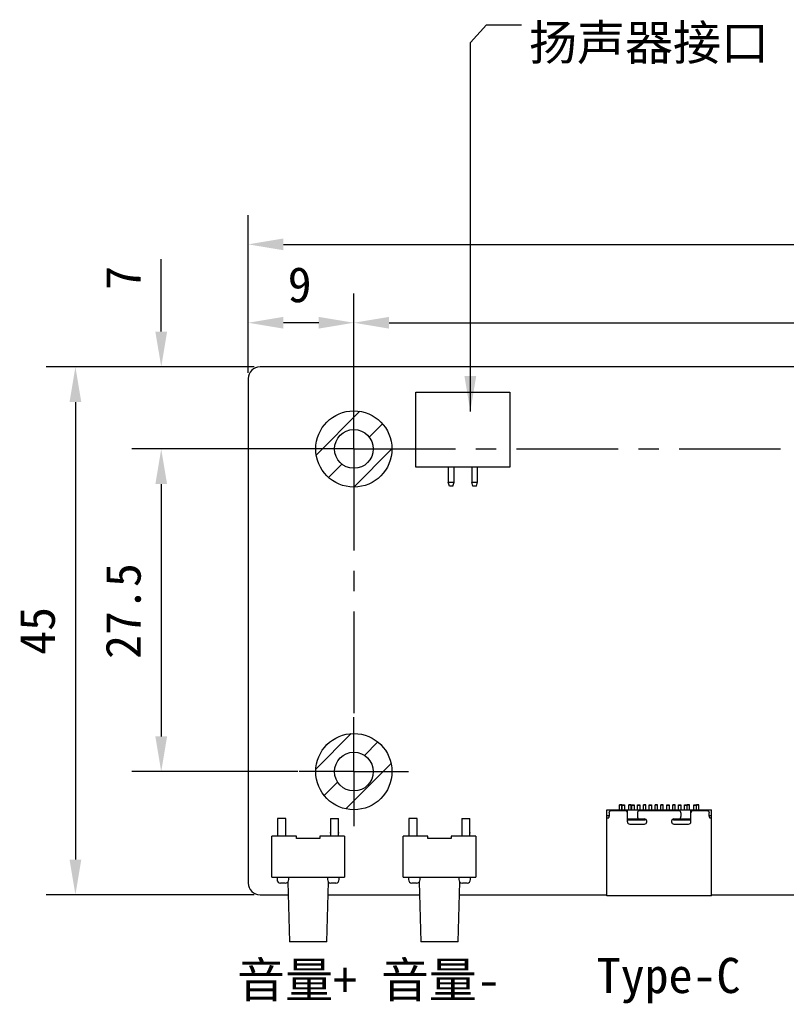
# Model space of a CAD drawing. Header units: millimetres. Extents: x 38 to 374, y 115 to 222.
# Tile 1 of 5: x 38 to 104, y 138 to 222. Entities that reach past the tile are written whole.
import ezdxf

# ---------------------------------------------------------------- set-up
doc = ezdxf.new("R2010")
doc.units = ezdxf.units.MM
doc.header["$LTSCALE"] = 23.1
doc.header["$PDMODE"] = 3
doc.header["$PDSIZE"] = 8
doc.linetypes.add('CENTER', pattern=[0.6, 0.375, -0.075, 0.075, -0.075])
doc.layers.get('0').update_dxf_attribs({"linetype": 'CONTINUOUS'})
doc.layers.get('Defpoints').update_dxf_attribs({"linetype": 'CONTINUOUS'})
for name, color, linetype in [('00_COMPONENTS', 7, 'CONTINUOUS'), ('03_ALL_AXES', 7, 'CONTINUOUS'), ('50_ALL_DETAILS', 7, 'CONTINUOUS'), ('51__DRAFT_DIMS', 7, 'CONTINUOUS')]:
    doc.layers.add(name, color=color, linetype=linetype)
doc.styles.get("Standard").update_dxf_attribs({"font": 'simfang.ttf'})
doc.dimstyles.new('DIMSTYLE_1', dxfattribs={"dimtxt": 3, "dimasz": 3, "dimexe": 2.5, "dimexo": 0.5, "dimgap": 0.75, "dimtad": 1, "dimdsep": 46, "dimtxsty": 'STANDARD', "dimblk": '_FILLED', "dimblk1": '_FILLED', "dimblk2": '_FILLED', "dimcen": 0.09, "dimclrt": 3, "dimazin": 2, "dimtp": 0.3, "dimtm": 0.3, "dimtfac": 1, "dimtofl": 0, "dimtmove": 0, "dimatfit": 3, "dimldrblk": '_FILLED', "dimfxl": 1, "dimtolj": 1, "dimarcsym": 0})
doc.dimstyles.new('DIMSTYLE_5', dxfattribs={"dimtxt": 3, "dimasz": 3, "dimexe": 2.5, "dimexo": 0.5, "dimgap": 0.75, "dimtad": 1, "dimdsep": 46, "dimtxsty": 'STANDARD', "dimblk": '_FILLED', "dimblk1": '_FILLED', "dimblk2": '_FILLED', "dimcen": 0.09, "dimclrt": 3, "dimazin": 2, "dimtp": 0.2, "dimtm": 0.2, "dimtfac": 1, "dimtofl": 0, "dimtmove": 0, "dimatfit": 3, "dimldrblk": '_FILLED', "dimfxl": 1, "dimtolj": 1, "dimarcsym": 0})
doc.dimstyles.get("Standard").update_dxf_attribs({"dimtxt": 3, "dimasz": 3, "dimexe": 2.5, "dimexo": 0.5, "dimtad": 1, "dimdsep": 46, "dimtxsty": 'STANDARD', "dimblk": '_FILLED', "dimblk1": '_FILLED', "dimblk2": '_FILLED', "dimcen": 0.09, "dimclrt": 3, "dimazin": 2, "dimtol": 1, "dimtp": 0.01, "dimtm": 0.01, "dimtfac": 1, "dimtofl": 0, "dimtmove": 0, "dimatfit": 3, "dimldrblk": '_FILLED', "dimfxl": 1, "dimtolj": 1, "dimarcsym": 0})

# ---------------------------------------------------------------- blocks, each defined once
blk = doc.blocks.new('_FILLED')
at = {"color": 0, "linetype": 'ByBlock'}
blk.add_solid([(0, 0), (-1, 0.167), (-1, -0.167)], dxfattribs=at)
blk = doc.blocks.new('*D1')
at = {"layer": '51__DRAFT_DIMS', "color": 0, "lineweight": -2}
for p, q in [((58.483, 191.988), (40.743, 191.988)), ((43.243, 188.988), (43.243, 149.988)), ((58.483, 146.988), (40.743, 146.988))]:
    blk.add_line(p, q, dxfattribs=at)
at = {"layer": 'Defpoints', "color": 0}
for p in [(58.983, 191.988), (43.243, 146.988), (58.983, 146.988)]:
    blk.add_point(p, dxfattribs=at)
at = {"layer": '51__DRAFT_DIMS', "color": 0, "linetype": 'ByBlock', "lineweight": -2, "xscale": 3, "yscale": 3, "zscale": 3}
for p, rotation in [((43.243, 191.988), 90), ((43.243, 146.988), 270)]:
    blk.add_blockref('_FILLED', p, dxfattribs=dict(at, rotation=rotation))
at = {"layer": '51__DRAFT_DIMS', "color": 3, "insert": (38.493, 169.484), "char_height": 3, "attachment_point": 2, "rotation": 90, "line_spacing_factor": 0.9}
blk.add_mtext('\\A1;45', dxfattribs=at)
blk = doc.blocks.new('*D2')
at = {"layer": '51__DRAFT_DIMS', "color": 0, "lineweight": -2}
for p, q in [((57.983, 191.488), (57.983, 204.926)), ((157.983, 191.488), (157.983, 204.926)), ((60.983, 202.426), (154.983, 202.426))]:
    blk.add_line(p, q, dxfattribs=at)
at = {"layer": 'Defpoints', "color": 0}
for p in [(157.983, 202.426), (57.983, 190.988), (157.983, 190.988)]:
    blk.add_point(p, dxfattribs=at)
at = {"layer": '51__DRAFT_DIMS', "color": 0, "linetype": 'ByBlock', "lineweight": -2, "xscale": 3, "yscale": 3, "zscale": 3, "rotation": 180}
blk.add_blockref('_FILLED', (57.983, 202.426), dxfattribs=at)
at = {"layer": '51__DRAFT_DIMS', "color": 0, "linetype": 'ByBlock', "lineweight": -2, "xscale": 3, "yscale": 3, "zscale": 3}
blk.add_blockref('_FILLED', (157.983, 202.426), dxfattribs=at)
at = {"layer": '51__DRAFT_DIMS', "color": 3, "insert": (108.094, 207.176), "char_height": 3, "attachment_point": 2, "line_spacing_factor": 0.9}
blk.add_mtext('\\A1;100', dxfattribs=at)
blk = doc.blocks.new('*D3')
at = {"layer": '51__DRAFT_DIMS', "color": 0, "lineweight": -2}
for p, q in [((66.983, 185.488), (66.983, 198.247)), ((152.983, 185.488), (152.983, 198.247)), ((69.983, 195.747), (149.983, 195.747))]:
    blk.add_line(p, q, dxfattribs=at)
at = {"layer": 'Defpoints', "color": 0}
for p in [(152.983, 195.747), (66.983, 184.988), (152.983, 184.988)]:
    blk.add_point(p, dxfattribs=at)
at = {"layer": '51__DRAFT_DIMS', "color": 0, "linetype": 'ByBlock', "lineweight": -2, "xscale": 3, "yscale": 3, "zscale": 3, "rotation": 180}
blk.add_blockref('_FILLED', (66.983, 195.747), dxfattribs=at)
at = {"layer": '51__DRAFT_DIMS', "color": 0, "linetype": 'ByBlock', "lineweight": -2, "xscale": 3, "yscale": 3, "zscale": 3}
blk.add_blockref('_FILLED', (152.983, 195.747), dxfattribs=at)
at = {"layer": '51__DRAFT_DIMS', "color": 3, "insert": (109.939, 200.497), "char_height": 3, "attachment_point": 2, "line_spacing_factor": 0.9}
blk.add_mtext('\\A1;86', dxfattribs=at)
blk = doc.blocks.new('*D39')
at = {"layer": '51__DRAFT_DIMS', "color": 0, "lineweight": -2}
for p, q in [((62.478, 184.988), (48.06, 184.988)), ((50.56, 181.988), (50.56, 160.488)), ((62.194, 157.488), (48.06, 157.488))]:
    blk.add_line(p, q, dxfattribs=at)
at = {"layer": 'Defpoints', "color": 0}
for p in [(62.978, 184.988), (50.56, 157.488), (62.694, 157.488)]:
    blk.add_point(p, dxfattribs=at)
at = {"layer": '51__DRAFT_DIMS', "color": 0, "linetype": 'ByBlock', "lineweight": -2, "xscale": 3, "yscale": 3, "zscale": 3}
for p, rotation in [((50.56, 184.988), 89.99999999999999), ((50.56, 157.488), 270)]:
    blk.add_blockref('_FILLED', p, dxfattribs=dict(at, rotation=rotation))
at = {"layer": '51__DRAFT_DIMS', "color": 3, "insert": (45.81, 171.176), "char_height": 3, "attachment_point": 2, "rotation": 90, "line_spacing_factor": 0.9}
blk.add_mtext('\\A1;27.5', dxfattribs=at)
blk = doc.blocks.new('*D40')
at = {"layer": '51__DRAFT_DIMS', "color": 0, "lineweight": -2}
for p, q in [((57.983, 191.488), (57.983, 198.245)), ((66.983, 189.544), (66.983, 198.245)), ((63.983, 195.745), (60.983, 195.745))]:
    blk.add_line(p, q, dxfattribs=at)
at = {"layer": 'Defpoints', "color": 0}
for p in [(57.983, 195.745), (57.983, 190.988), (66.983, 189.044)]:
    blk.add_point(p, dxfattribs=at)
at = {"layer": '51__DRAFT_DIMS', "color": 0, "linetype": 'ByBlock', "lineweight": -2, "xscale": 3, "yscale": 3, "zscale": 3, "rotation": 180}
blk.add_blockref('_FILLED', (57.983, 195.745), dxfattribs=at)
at = {"layer": '51__DRAFT_DIMS', "color": 0, "linetype": 'ByBlock', "lineweight": -2, "xscale": 3, "yscale": 3, "zscale": 3}
blk.add_blockref('_FILLED', (66.983, 195.745), dxfattribs=at)
at = {"layer": '51__DRAFT_DIMS', "color": 3, "insert": (62.36, 200.495), "char_height": 3, "attachment_point": 2, "line_spacing_factor": 0.9}
blk.add_mtext('\\A1;9', dxfattribs=at)
blk = doc.blocks.new('*D41')
at = {"layer": '51__DRAFT_DIMS', "color": 0, "lineweight": -2}
for p, q in [((50.56, 194.988), (50.56, 201.151)), ((58.483, 191.988), (48.06, 191.988)), ((64.276, 184.988), (48.06, 184.988)), ((50.56, 181.988), (50.56, 178.988))]:
    blk.add_line(p, q, dxfattribs=at)
at = {"layer": 'Defpoints', "color": 0}
for p in [(50.56, 191.988), (58.983, 191.988), (64.776, 184.988)]:
    blk.add_point(p, dxfattribs=at)
at = {"layer": '51__DRAFT_DIMS', "color": 0, "linetype": 'ByBlock', "lineweight": -2, "xscale": 3, "yscale": 3, "zscale": 3}
for p, rotation in [((50.56, 191.988), 270), ((50.56, 184.988), 90)]:
    blk.add_blockref('_FILLED', p, dxfattribs=dict(at, rotation=rotation))
at = {"layer": '51__DRAFT_DIMS', "color": 3, "insert": (45.81, 199.569), "char_height": 3, "attachment_point": 2, "rotation": 90, "line_spacing_factor": 0.9}
blk.add_mtext('\\A1;7', dxfattribs=at)

msp = doc.modelspace()

# ---------------------------------------------------------------- linework, layer by layer
at = {"layer": '00_COMPONENTS', "color": 7}
for p, q in [((156.983, 191.988), (58.983, 191.988)), ((156.983, 191.988), (58.983, 191.988)), ((57.983, 190.988), (57.983, 147.988)), ((57.983, 190.988), (57.983, 147.988)), ((72.273, 183.423), (72.273, 189.823)), ((72.273, 189.823), (80.273, 189.823)), ((80.273, 189.823), (80.273, 183.423)), ((80.273, 183.423), (72.273, 183.423)), ((75.028, 183.423), (75.028, 182.158)), ((75.528, 182.158), (75.528, 183.423)), ((77.028, 183.423), (77.028, 182.158)), ((77.528, 182.158), (77.528, 183.423)), ((75.128, 181.808), (75.028, 182.158)), ((75.028, 182.158), (75.528, 182.158)), ((75.428, 181.808), (75.528, 182.158)), ((77.128, 181.808), (77.028, 182.158)), ((77.028, 182.158), (77.528, 182.158)), ((77.428, 181.808), (77.528, 182.158)), ((75.428, 181.808), (75.128, 181.808)), ((77.428, 181.808), (77.128, 181.808)), ((89.633, 154.238), (89.633, 154.671)), ((89.833, 154.671), (89.633, 154.671)), ((89.833, 154.618), (89.633, 154.618)), ((89.833, 154.238), (89.833, 154.671)), ((89.868, 154.238), (89.868, 154.671)), ((89.868, 154.671), (90.068, 154.671)), ((89.868, 154.618), (90.068, 154.618)), ((90.068, 154.671), (90.068, 154.238)), ((90.433, 154.238), (90.433, 154.671)), ((90.633, 154.671), (90.433, 154.671)), ((90.633, 154.618), (90.433, 154.618)), ((90.633, 154.238), (90.633, 154.671)), ((90.668, 154.238), (90.668, 154.671)), ((90.668, 154.671), (90.868, 154.671)), ((90.668, 154.618), (90.868, 154.618)), ((90.868, 154.671), (90.868, 154.238)), ((91.168, 154.238), (91.168, 154.671)), ((91.168, 154.671), (91.368, 154.671)), ((91.168, 154.618), (91.368, 154.618)), ((91.368, 154.671), (91.368, 154.238)), ((91.663, 154.238), (91.663, 154.671)), ((91.863, 154.671), (91.663, 154.671)), ((91.863, 154.618), (91.663, 154.618)), ((91.863, 154.238), (91.863, 154.671)), ((92.168, 154.238), (92.168, 154.671)), ((92.168, 154.671), (92.368, 154.671)), ((92.168, 154.618), (92.368, 154.618)), ((92.368, 154.671), (92.368, 154.238)), ((92.663, 154.238), (92.663, 154.671)), ((92.863, 154.671), (92.663, 154.671)), ((92.863, 154.618), (92.663, 154.618)), ((92.863, 154.238), (92.863, 154.671)), ((93.163, 154.238), (93.163, 154.671)), ((93.363, 154.671), (93.163, 154.671)), ((93.363, 154.618), (93.163, 154.618)), ((93.363, 154.238), (93.363, 154.671)), ((93.658, 154.238), (93.658, 154.671)), ((93.658, 154.671), (93.858, 154.671)), ((93.658, 154.618), (93.858, 154.618)), ((93.858, 154.671), (93.858, 154.238)), ((94.163, 154.238), (94.163, 154.671)), ((94.363, 154.671), (94.163, 154.671)), ((94.363, 154.618), (94.163, 154.618)), ((94.363, 154.238), (94.363, 154.671)), ((94.658, 154.238), (94.658, 154.671)), ((94.658, 154.671), (94.858, 154.671)), ((94.658, 154.618), (94.858, 154.618)), ((94.858, 154.671), (94.858, 154.238)), ((95.158, 154.238), (95.158, 154.671)), ((95.158, 154.671), (95.358, 154.671)), ((95.158, 154.618), (95.358, 154.618)), ((95.358, 154.671), (95.358, 154.238)), ((95.393, 154.238), (95.393, 154.671)), ((95.593, 154.671), (95.393, 154.671)), ((95.593, 154.618), (95.393, 154.618)), ((95.593, 154.238), (95.593, 154.671)), ((95.958, 154.238), (95.958, 154.671)), ((95.958, 154.671), (96.158, 154.671)), ((95.958, 154.618), (96.158, 154.618)), ((96.158, 154.671), (96.158, 154.238)), ((96.193, 154.238), (96.193, 154.671)), ((96.393, 154.671), (96.193, 154.671)), ((96.393, 154.618), (96.193, 154.618)), ((96.393, 154.238), (96.393, 154.671)), ((88.543, 146.888), (88.543, 154.238)), ((88.543, 154.238), (97.483, 154.238)), ((88.755, 153.963), (88.755, 153.688)), ((88.918, 154.163), (90.103, 154.163)), ((89.137, 154.238), (89.137, 154.163)), ((90.303, 153.213), (90.303, 154.238)), ((91.163, 153.963), (91.163, 153.659)), ((91.246, 154.238), (91.246, 154.15)), ((91.292, 154.163), (94.734, 154.163)), ((91.932, 154.238), (91.932, 154.163)), ((94.094, 154.163), (94.094, 154.238)), ((94.78, 154.238), (94.78, 154.15)), ((94.863, 153.963), (94.863, 153.659)), ((95.723, 153.213), (95.723, 154.238)), ((95.923, 154.163), (97.108, 154.163)), ((96.889, 154.163), (96.889, 154.238)), ((97.271, 153.688), (97.271, 153.963)), ((97.483, 146.888), (97.483, 154.238)), ((60.483, 153.488), (60.483, 151.988)), ((61.183, 153.488), (60.483, 153.488)), ((61.183, 151.988), (61.183, 153.488)), ((64.983, 153.488), (64.983, 151.988)), ((64.983, 153.488), (65.683, 153.488)), ((65.683, 151.988), (65.683, 153.488)), ((71.683, 153.488), (71.683, 151.988)), ((72.383, 153.488), (71.683, 153.488)), ((72.383, 151.988), (72.383, 153.488)), ((76.183, 153.488), (76.183, 151.988)), ((76.183, 153.488), (76.883, 153.488)), ((76.883, 151.988), (76.883, 153.488)), ((88.543, 153.538), (88.67, 153.538)), ((90.303, 153.459), (91.753, 153.459)), ((91.798, 153.359), (90.303, 153.359)), ((90.503, 153.013), (91.753, 153.013)), ((91.246, 153.472), (91.246, 153.459)), ((91.714, 153.459), (91.798, 153.359)), ((91.798, 153.453), (91.798, 153.359)), ((91.953, 153.213), (91.953, 153.259)), ((94.073, 153.259), (94.073, 153.213)), ((94.228, 153.359), (94.312, 153.459)), ((94.228, 153.453), (94.228, 153.359)), ((95.723, 153.359), (94.228, 153.359)), ((94.273, 153.459), (95.723, 153.459)), ((94.273, 153.013), (95.523, 153.013)), ((94.78, 153.472), (94.78, 153.459)), ((97.356, 153.538), (97.483, 153.538)), ((59.983, 148.488), (59.983, 151.988)), ((62.083, 151.988), (59.983, 151.988)), ((62.083, 151.788), (62.083, 151.988)), ((64.083, 151.988), (64.083, 151.788)), ((66.183, 151.988), (64.083, 151.988)), ((66.183, 151.988), (66.183, 148.488)), ((71.183, 148.488), (71.183, 151.988)), ((73.283, 151.988), (71.183, 151.988)), ((73.283, 151.788), (73.283, 151.988)), ((75.283, 151.988), (75.283, 151.788)), ((77.383, 151.988), (75.283, 151.988)), ((77.383, 151.988), (77.383, 148.488)), ((64.083, 151.788), (62.083, 151.788)), ((75.283, 151.788), (73.283, 151.788)), ((59.983, 148.488), (66.183, 148.488)), ((60.433, 148.488), (60.433, 148.288)), ((61.133, 147.988), (60.733, 147.988)), ((61.351, 148.082), (61.483, 142.988)), ((61.433, 148.288), (61.433, 148.488)), ((64.683, 142.988), (64.815, 148.082)), ((64.733, 148.488), (64.733, 148.288)), ((65.433, 147.988), (65.033, 147.988)), ((65.733, 148.288), (65.733, 148.488)), ((71.183, 148.488), (77.383, 148.488)), ((71.633, 148.488), (71.633, 148.288)), ((72.333, 147.988), (71.933, 147.988)), ((72.551, 148.082), (72.683, 142.988)), ((72.633, 148.288), (72.633, 148.488)), ((75.883, 142.988), (76.015, 148.082)), ((75.933, 148.488), (75.933, 148.288)), ((76.633, 147.988), (76.233, 147.988)), ((76.933, 148.288), (76.933, 148.488)), ((58.983, 146.988), (61.38, 146.988)), ((58.983, 146.988), (61.38, 146.988)), ((64.786, 146.988), (72.58, 146.988)), ((64.786, 146.988), (72.58, 146.988)), ((75.986, 146.988), (88.543, 146.988)), ((97.483, 146.888), (88.543, 146.888)), ((97.483, 146.988), (107.983, 146.988)), ((64.683, 142.988), (61.483, 142.988)), ((75.883, 142.988), (72.683, 142.988))]:
    msp.add_line(p, q, dxfattribs=at)
at = {"layer": '00_COMPONENTS', "color": 4}
for p, q in [((63.775, 184.469), (67.502, 188.196)), ((68.281, 186.006), (69.417, 187.142)), ((66.983, 181.738), (70.233, 184.988)), ((64.829, 182.554), (65.965, 183.69)), ((63.74, 157.706), (66.765, 160.731)), ((67.878, 158.874), (69.022, 160.018)), ((66.287, 154.313), (70.158, 158.184)), ((64.452, 155.449), (65.597, 156.593)), ((88.755, 153.718), (88.543, 153.718)), ((89.843, 154.163), (89.843, 154.238)), ((96.183, 154.238), (96.183, 154.163)), ((97.483, 153.718), (97.271, 153.718))]:
    msp.add_line(p, q, dxfattribs=at)
for centre, radius in [((66.983, 184.988), 3.25), ((66.983, 184.988), 1.65), ((66.983, 184.988), 1.65), ((66.983, 157.488), 3.25), ((66.983, 157.488), 1.65), ((66.983, 157.488), 1.65)]:
    msp.add_circle(centre, radius, dxfattribs=at)
at = {"layer": '00_COMPONENTS', "color": 7}
for centre, radius, start, end in [((58.983, 190.988), 1, 90, 180), ((58.983, 190.988), 1, 90, 180), ((90.103, 153.963), 0.2, 0, 90), ((95.923, 153.963), 0.2, 90, 180), ((90.503, 153.213), 0.2, 180, 270), ((91.753, 153.259), 0.2, 0, 90), ((91.753, 153.213), 0.2, 270, 0), ((94.273, 153.259), 0.2, 90, 180), ((94.273, 153.213), 0.2, 180, 270), ((95.523, 153.213), 0.2, 270, 0), ((58.983, 147.988), 1, 180, 270), ((58.983, 147.988), 1, 180, 270), ((60.733, 148.288), 0.3, 180, 270), ((61.133, 148.288), 0.3, 270, 0), ((65.033, 148.288), 0.3, 180, 270), ((65.433, 148.288), 0.3, 270, 0), ((71.933, 148.288), 0.3, 180, 270), ((72.333, 148.288), 0.3, 270, 0), ((76.233, 148.288), 0.3, 180, 270), ((76.633, 148.288), 0.3, 270, 0)]:
    msp.add_arc(centre, radius, start, end, dxfattribs=at)
at = {"layer": '00_COMPONENTS', "color": 4}
for centre, start, end in [((65.333, 152.283), 168.3466, 191.6534), ((65.333, 152.283), 348.3466, 11.6534), ((76.533, 152.283), 168.3466, 191.6534), ((76.533, 152.283), 348.3466, 11.6534)]:
    msp.add_arc(centre, 0.357, start, end, dxfattribs=at)
at = {"layer": '00_COMPONENTS', "color": 7}
for points, knots in [([(88.67, 153.538), (88.674, 153.538), (88.684, 153.54), (88.699, 153.548), (88.713, 153.562), (88.732, 153.587), (88.749, 153.629), (88.755, 153.667), (88.755, 153.688)], [0, 0, 0, 0, 0.076699, 0.16446, 0.266927, 0.385588, 0.66968, 1, 1, 1, 1]), ([(88.755, 153.963), (88.755, 153.992), (88.761, 154.035), (88.782, 154.085), (88.803, 154.115), (88.828, 154.138), (88.865, 154.158), (88.897, 154.163), (88.918, 154.163)], [0, 0, 0, 0, 0.303002, 0.439291, 0.562769, 0.676488, 0.784835, 1, 1, 1, 1]), ([(91.292, 154.163), (91.283, 154.163), (91.266, 154.16), (91.241, 154.148), (91.219, 154.129), (91.192, 154.094), (91.169, 154.038), (91.163, 153.989), (91.163, 153.963)], [0, 0, 0, 0, 0.097442, 0.199927, 0.310951, 0.432319, 0.703566, 1, 1, 1, 1]), ([(91.163, 153.659), (91.163, 153.633), (91.169, 153.583), (91.192, 153.527), (91.219, 153.492), (91.241, 153.473), (91.266, 153.461), (91.283, 153.459), (91.292, 153.459)], [0, 0, 0, 0, 0.296434, 0.567681, 0.689048, 0.800073, 0.902558, 1, 1, 1, 1]), ([(94.863, 153.963), (94.863, 153.989), (94.857, 154.038), (94.834, 154.094), (94.807, 154.129), (94.785, 154.148), (94.76, 154.16), (94.743, 154.163), (94.734, 154.163)], [0, 0, 0, 0, 0.296434, 0.567681, 0.689048, 0.800073, 0.902558, 1, 1, 1, 1]), ([(94.734, 153.459), (94.743, 153.459), (94.76, 153.461), (94.785, 153.473), (94.807, 153.492), (94.834, 153.527), (94.857, 153.583), (94.863, 153.633), (94.863, 153.659)], [0, 0, 0, 0, 0.097442, 0.199927, 0.310951, 0.432319, 0.703566, 1, 1, 1, 1]), ([(97.108, 154.163), (97.129, 154.163), (97.161, 154.158), (97.198, 154.138), (97.223, 154.115), (97.244, 154.085), (97.265, 154.035), (97.271, 153.992), (97.271, 153.963)], [0, 0, 0, 0, 0.215172, 0.323521, 0.437235, 0.56071, 0.697, 1, 1, 1, 1]), ([(97.271, 153.688), (97.271, 153.667), (97.277, 153.629), (97.294, 153.587), (97.313, 153.562), (97.327, 153.548), (97.341, 153.54), (97.352, 153.538), (97.356, 153.538)], [0, 0, 0, 0, 0.330306, 0.61432, 0.732858, 0.835308, 0.923197, 1, 1, 1, 1])]:
    msp.add_open_spline(points, degree=3, knots=knots, dxfattribs=at)
at = {"layer": '03_ALL_AXES', "color": 1, "linetype": 'CENTER'}
for p, q in [((66.983, 184.988), (66.983, 189.638)), ((66.983, 184.988), (62.333, 184.988)), ((66.983, 184.988), (66.983, 162.138)), ((66.983, 184.988), (148.333, 184.988)), ((66.983, 157.488), (66.983, 162.138)), ((66.983, 157.488), (62.333, 157.488)), ((66.983, 157.488), (66.983, 152.838)), ((66.983, 157.488), (71.633, 157.488))]:
    msp.add_line(p, q, dxfattribs=at)

# ---------------------------------------------------------------- texts
at = {"layer": '50_ALL_DETAILS', "color": 3, "char_height": 3, "attachment_point": 1, "line_spacing_factor": 0.9}
for s, insert, width in [('扬声器接口', (81.913, 221.129), 21.97266), ('音量+ 音量-', (57.022, 141.234), 24.1875), ('Type-C', (87.688, 141.614), 13.21875)]:
    msp.add_mtext(s, dxfattribs=dict(at, insert=insert, width=width))

# ---------------------------------------------------------------- dimensions: what is measured, and where the dimension line sits
at = {"layer": '51__DRAFT_DIMS', "color": 4}
for base, p1, p2, picture, middle in [((157.983, 202.426), (57.983, 190.988), (157.983, 190.988), '*D2', (108.094, 202.426)), ((152.983, 195.747), (66.983, 184.988), (152.983, 184.988), '*D3', (109.939, 195.747))]:
    dim = msp.add_linear_dim(base=base, p1=p1, p2=p2, dimstyle='DIMSTYLE_1', dxfattribs=at)
    dim.commit()
    dim.dimension.update_dxf_attribs({"geometry": picture, "text_midpoint": middle, "dimtype": 160})
for base, p1, p2, angle, dimstyle, picture, middle in [((50.56, 191.988), (64.776, 184.988), (58.983, 191.988), 90, 'DIMSTYLE_5', '*D41', (50.56, 199.569)), ((57.983, 195.745), (66.983, 189.044), (57.983, 190.988), 180, 'DIMSTYLE_5', '*D40', (62.36, 195.745)), ((43.243, 146.988), (58.983, 191.988), (58.983, 146.988), 270, 'DIMSTYLE_1', '*D1', (43.243, 169.484)), ((50.56, 157.488), (62.978, 184.988), (62.694, 157.488), 270, 'DIMSTYLE_5', '*D39', (50.56, 171.176))]:
    dim = msp.add_linear_dim(base=base, p1=p1, p2=p2, angle=angle, dimstyle=dimstyle, dxfattribs=at)
    dim.commit()
    dim.dimension.update_dxf_attribs({"geometry": picture, "text_midpoint": middle, "dimtype": 160})

# ---------------------------------------------------------------- leaders
at = {"layer": '50_ALL_DETAILS', "color": 4, "annotation_type": 0, "has_hookline": 1, "hookline_direction": 0, "text_width": 20.709}
msp.add_leader([(76.913, 188.193), (76.913, 219.629), (78.288, 221.129), (81.288, 221.129)], dimstyle='STANDARD', override={"dimtad": 0}, dxfattribs=at)

doc.saveas('drawing.dxf')
